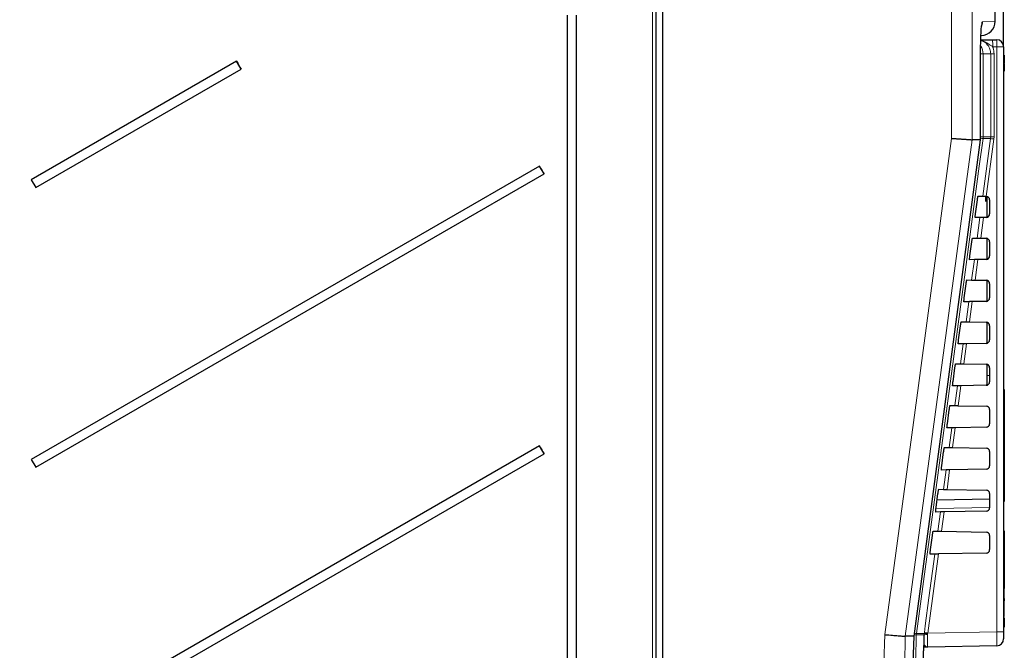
# Paper-space layout 'Blatt3' of a CAD drawing. Header units: millimetres. Extents: x 5 to 418, y 2 to 292.
# Tile 46 of 54: x 212 to 259, y 207 to 237. Entities that reach past the tile are written whole.
import ezdxf

# ---------------------------------------------------------------- set-up
doc = ezdxf.new("R2010")
doc.units = ezdxf.units.MM
doc.layers.add('SLD-0', color=7, linetype='Continuous')
doc.styles.add('SLDTEXTSTYLE0', font='TXT', dxfattribs={"width": 0.605})
doc.dimstyles.new('SLDDIMSTYLE1', dxfattribs={"dimtxt": 4.10931, "dimasz": 3.5, "dimexe": 0, "dimexo": 0.0625, "dimgap": 1.027327, "dimtad": 1, "dimdec": 1, "dimlfac": 3, "dimrnd": 1e-09, "dimzin": 12, "dimdsep": 46, "dimtxsty": 'SLDTEXTSTYLE0', "dimsah": 1, "dimcen": 0.09, "dimadec": 0, "dimazin": 3, "dimtfac": 1, "dimtofl": 0, "dimtmove": 0, "dimatfit": 3, "dimfxl": 1, "dimfrac": 2, "dimtolj": 1, "dimtzin": 12, "dimarcsym": 0})

# ---------------------------------------------------------------- blocks, each defined once
blk = doc.blocks.new('_D_15')
at = {"layer": 'SLD-0', "color": 7}
for p, q in [((187.733, 244.968), (187.733, 263.402)), ((258.699, 235.468), (258.699, 263.402)), ((187.733, 262.402), (258.699, 262.402))]:
    blk.add_line(p, q, dxfattribs=at)
for points in [[(187.733, 262.402), (191.233, 261.942), (191.233, 262.862)], [(258.699, 262.402), (255.199, 262.862), (255.199, 261.942)]]:
    blk.add_solid(points, dxfattribs=at)
at = {"layer": 'SLD-0', "color": 7, "insert": (216.161, 267.859), "char_height": 4.2333, "attachment_point": 1, "style": 'SLDTEXTSTYLE0'}
blk.add_mtext('212,9', dxfattribs=at)

psp = doc.layouts.new('Blatt3')

# ---------------------------------------------------------------- linework, layer by layer
at = {"color": 7, "linetype": 'Continuous', "lineweight": 18}
for p, q in [((241.969, 150.6322), (241.969, 237.6525)), ((256.2226, 231.1018), (256.2226, 237.3895)), ((257.1987, 237.3895), (257.1987, 231.0352)), ((257.6901, 236.6619), (258.2994, 236.6725)), ((258.3719, 235.4684), (258.1784, 235.4684)), ((258.3719, 207.5789), (258.3719, 235.4684)), ((258.3719, 235.4684), (258.6994, 235.4684)), ((257.6043, 231.0352), (257.6043, 235.3273)), ((257.7238, 235.135), (257.6058, 235.135)), ((257.7238, 235.135), (257.7238, 231.1794)), ((258.0844, 235.135), (257.7238, 235.135)), ((258.0844, 231.1794), (258.0844, 235.135)), ((258.2481, 235.135), (258.0844, 235.135)), ((258.2481, 235.135), (258.2481, 231.1794)), ((257.7238, 231.1794), (257.6058, 231.1794)), ((257.7101, 228.3407), (258.0785, 231.091)), ((258.0785, 231.091), (257.7179, 231.091)), ((257.7238, 231.1794), (258.0844, 231.1794)), ((258.2407, 231.0689), (257.8749, 228.3377)), ((258.0785, 231.091), (258.0844, 231.1794)), ((258.2481, 231.1794), (258.0844, 231.1794)), ((258.2481, 231.1794), (258.2407, 231.0689)), ((257.4428, 226.3453), (257.5743, 227.327)), ((257.7399, 227.3299), (257.6076, 226.3425)), ((257.1755, 224.35), (257.3058, 225.3223)), ((257.4713, 225.3252), (257.3403, 224.3471)), ((256.9083, 222.3547), (257.0373, 223.3177)), ((257.2028, 223.3205), (257.073, 222.3518)), ((256.641, 220.3593), (256.7687, 221.313)), ((256.9343, 221.3159), (256.8058, 220.3564)), ((257.8994, 219.8017), (258.0327, 219.8017)), ((256.3737, 218.364), (256.5002, 219.3083)), ((256.6657, 219.3112), (256.5385, 218.3611)), ((258.7327, 218.8017), (258.6994, 218.8017)), ((256.1064, 216.3687), (256.2317, 217.3036)), ((256.3972, 217.3065), (256.2712, 216.3658)), ((255.8391, 214.3733), (255.9631, 215.2989)), ((256.1287, 215.3018), (256.0039, 214.3704)), ((258.7327, 214.135), (258.6994, 214.135)), ((255.4799, 213.4652), (258.0327, 213.5006)), ((255.5718, 212.378), (255.6946, 213.2942)), ((255.8601, 213.2971), (255.7366, 212.3751)), ((258.7327, 212.2434), (258.6994, 212.2434)), ((255.5916, 211.2924), (255.0865, 207.5216)), ((258.7327, 209.6453), (258.6994, 209.6453)), ((258.7327, 208.135), (258.6994, 208.135)), ((254.5412, 207.4331), (254.547, 207.5033)), ((254.9134, 207.4331), (254.5412, 207.4331)), ((254.547, 207.5033), (254.9189, 207.5033)), ((254.9134, 207.4331), (254.9189, 207.5033)), ((254.9189, 207.5033), (254.9243, 207.5437)), ((255.0809, 207.4893), (255.0767, 207.4471)), ((255.0865, 207.5216), (255.0809, 207.4893)), ((255.0865, 207.5216), (258.3719, 207.5789)), ((258.6994, 207.5789), (258.3719, 207.5789))]:
    psp.add_line(p, q, dxfattribs=at)
at = {"color": 7, "linetype": 'Continuous', "lineweight": 25}
for p, q in [((242.1327, 237.6525), (242.1327, 150.6322)), ((242.4661, 150.6408), (242.4661, 237.6296)), ((258.2994, 236.6725), (258.2994, 237.3703)), ((237.9078, 236.9655), (237.9078, 151.6322)), ((238.3487, 151.6322), (238.3487, 236.9655)), ((258.1726, 235.8017), (258.3661, 235.8017)), ((258.6994, 235.4684), (258.6994, 207.5789)), ((257.6058, 235.3273), (257.6043, 235.3273)), ((257.6058, 231.0353), (257.6058, 235.3273)), ((258.7327, 235.0671), (258.6994, 235.0671)), ((258.7327, 235.0671), (258.7327, 234.7004)), ((222.1637, 234.7806), (212.3819, 229.1322)), ((222.3803, 234.4053), (222.1637, 234.7806)), ((258.7327, 234.7004), (258.6994, 234.7004)), ((258.7327, 234.6671), (258.6994, 234.6671)), ((258.7327, 234.6671), (258.7327, 234.7004)), ((258.7327, 234.6671), (258.7327, 234.3004)), ((212.5985, 228.7569), (222.3803, 234.4053)), ((258.7327, 234.3004), (258.6994, 234.3004)), ((258.7327, 234.2988), (258.6994, 234.2988)), ((258.7327, 234.2942), (258.6994, 234.2942)), ((254.4356, 207.3682), (257.6056, 231.0351)), ((257.1988, 231.0352), (257.1987, 231.0352)), ((257.6043, 231.0352), (257.1988, 231.0352)), ((257.6044, 231.0352), (257.6036, 231.0353)), ((257.6044, 231.0352), (257.6043, 231.0352)), ((236.5914, 229.7785), (212.3819, 215.7989)), ((212.5985, 215.4236), (236.808, 229.4032)), ((236.808, 229.4032), (236.5914, 229.7785)), ((212.3819, 229.1322), (212.5985, 228.7569)), ((257.3618, 227.5017), (257.4512, 228.1684)), ((257.4836, 228.3446), (257.7101, 228.3407)), ((257.8244, 228.1294), (257.8994, 228.1294)), ((257.8327, 228.3385), (257.8327, 228.3018)), ((257.8327, 228.3018), (257.8994, 228.3018)), ((257.8327, 228.3018), (257.8327, 228.2656)), ((257.8327, 228.2656), (257.8994, 228.2656)), ((257.8327, 228.2656), (257.8327, 228.24)), ((257.8327, 228.24), (257.8994, 228.24)), ((257.8327, 228.1321), (257.8994, 228.1321)), ((257.8327, 228.1321), (257.8327, 228.132)), ((257.869, 228.3379), (257.8749, 228.3377)), ((257.8994, 228.3345), (257.8994, 227.3355)), ((258.0327, 228.1712), (258.0327, 227.4988)), ((257.5743, 227.327), (257.3468, 227.3231)), ((257.7282, 227.3297), (257.7399, 227.3299)), ((257.869, 227.3322), (257.7399, 227.3299)), ((257.0936, 225.5017), (257.183, 226.1684)), ((257.2163, 226.3493), (257.4428, 226.3453)), ((257.6076, 226.3425), (257.596, 226.3427)), ((257.6076, 226.3425), (257.869, 226.3379)), ((257.8994, 226.3345), (257.8994, 225.3355)), ((258.0327, 226.1712), (258.0327, 225.4988)), ((257.3058, 225.3223), (257.0782, 225.3184)), ((257.4597, 225.325), (257.4713, 225.3252)), ((257.869, 225.3322), (257.4713, 225.3252)), ((256.949, 224.3539), (257.1755, 224.35)), ((257.3403, 224.3471), (257.3287, 224.3473)), ((257.3403, 224.3471), (257.869, 224.3379)), ((257.8994, 224.3345), (257.8994, 223.3355)), ((256.8254, 223.5017), (256.9148, 224.1684)), ((258.0327, 224.1712), (258.0327, 223.4988)), ((257.0373, 223.3177), (256.8096, 223.3137)), ((257.1911, 223.3203), (257.2028, 223.3205)), ((257.869, 223.3322), (257.2028, 223.3205)), ((256.6817, 222.3586), (256.9083, 222.3547)), ((257.073, 222.3518), (257.0614, 222.352)), ((257.073, 222.3518), (257.869, 222.3379)), ((257.8994, 222.3345), (257.8994, 221.3355)), ((256.5572, 221.5017), (256.6466, 222.1684)), ((258.0327, 222.1712), (258.0327, 221.4988)), ((256.7687, 221.313), (256.5411, 221.309)), ((256.9226, 221.3157), (256.9343, 221.3159)), ((257.869, 221.3322), (256.9343, 221.3159)), ((256.2891, 219.5017), (256.3785, 220.1684)), ((256.4144, 220.3633), (256.641, 220.3593)), ((256.8058, 220.3564), (256.7941, 220.3567)), ((256.8058, 220.3564), (257.869, 220.3379)), ((257.8994, 220.3345), (257.8994, 219.8017)), ((258.0327, 220.1712), (258.0327, 219.4988)), ((257.8994, 219.8017), (257.8994, 219.3355)), ((256.5002, 219.3083), (256.2725, 219.3043)), ((256.6541, 219.311), (256.6657, 219.3112)), ((257.869, 219.3322), (256.6657, 219.3112)), ((258.7327, 219.135), (258.6994, 219.135)), ((258.7327, 219.135), (258.7327, 218.8017)), ((258.7327, 218.8017), (258.7327, 214.135)), ((256.0209, 217.5017), (256.1103, 218.1684)), ((256.1471, 218.3679), (256.3737, 218.364)), ((256.5385, 218.3611), (256.5269, 218.3613)), ((256.5385, 218.3611), (257.869, 218.3379)), ((258.0327, 218.1712), (258.0327, 217.4988)), ((256.2317, 217.3036), (256.0039, 217.2996)), ((256.3855, 217.3063), (256.3972, 217.3065)), ((257.869, 217.3322), (256.3972, 217.3065)), ((236.5914, 216.4451), (212.3819, 202.4655)), ((236.808, 216.0699), (236.5914, 216.4451)), ((255.8797, 216.3726), (256.1064, 216.3687)), ((256.2712, 216.3658), (256.2596, 216.366)), ((256.2712, 216.3658), (257.869, 216.3379)), ((212.3819, 215.7989), (212.5985, 215.4236)), ((212.5985, 202.0903), (236.808, 216.0699)), ((255.7527, 215.5017), (255.8421, 216.1684)), ((258.0327, 216.1712), (258.0327, 215.4988)), ((255.9631, 215.2989), (255.7354, 215.2949)), ((256.117, 215.3016), (256.1287, 215.3018)), ((257.869, 215.3322), (256.1287, 215.3018)), ((255.6124, 214.3773), (255.8391, 214.3733)), ((256.0039, 214.3704), (255.9923, 214.3706)), ((256.0039, 214.3704), (257.869, 214.3379)), ((255.4845, 213.5017), (255.5739, 214.1684)), ((258.0327, 213.9064), (255.5329, 213.8628)), ((258.0327, 214.1712), (258.0327, 213.4988)), ((258.7327, 214.135), (258.7327, 213.8017)), ((258.7327, 213.8017), (258.6994, 213.8017)), ((255.6946, 213.2942), (255.4668, 213.2902)), ((257.869, 213.3322), (255.8601, 213.2971)), ((255.2163, 211.5017), (255.3057, 212.1684)), ((255.3451, 212.3819), (255.5718, 212.378)), ((255.7366, 212.3751), (257.869, 212.3379)), ((258.0327, 212.1712), (258.0327, 211.4988)), ((258.7327, 212.4017), (258.6994, 212.4017)), ((258.7327, 212.4017), (258.7327, 212.2434)), ((258.7327, 212.2434), (258.7327, 209.6453)), ((255.426, 211.2895), (255.1982, 211.2856)), ((257.869, 211.3322), (255.5916, 211.2924)), ((258.7327, 209.1703), (258.7327, 209.6453)), ((258.7327, 209.1703), (258.6994, 209.1703)), ((258.7327, 209.0536), (258.6994, 209.0536)), ((258.7327, 209.1703), (258.7327, 209.0536)), ((258.7327, 208.3203), (258.7327, 209.0536)), ((258.7327, 208.3203), (258.6994, 208.3203)), ((258.7327, 208.3109), (258.6994, 208.3109)), ((258.7327, 208.2525), (258.7327, 208.135)), ((258.7327, 207.8017), (258.6994, 207.8017)), ((258.7327, 208.135), (258.7327, 207.8017)), ((254.0154, 207.3686), (254.0153, 207.3686)), ((254.4343, 207.3686), (254.0154, 207.3686)), ((254.4343, 207.3686), (254.4299, 207.369)), ((258.6994, 207.5789), (258.6994, 207.2456)), ((258.3719, 206.9123), (255.0832, 206.8549))]:
    psp.add_line(p, q, dxfattribs=at)
at = {"color": 7, "linetype": 'Continuous', "lineweight": 18, "flags": 128}
for points in [[(253.0409, 207.4476), (254.6382, 219.322), (256.2226, 231.1018)], [(257.1988, 231.0352), (256.9322, 229.0531), (255.8657, 221.1245), (254.0154, 207.3686)], [(254.4343, 207.3686), (254.6114, 208.6901), (255.3194, 213.9762), (257.6044, 231.0352)], [(257.7179, 231.091), (257.5403, 229.7696), (256.8297, 224.4839), (254.547, 207.5033)], [(254.9243, 207.5437), (254.9685, 207.8741), (255.1455, 209.1956), (255.426, 211.2895)]]:
    psp.add_lwpolyline(points, dxfattribs=at)
at = {"color": 7, "linetype": 'Continuous', "lineweight": 18}
for centre, radius, start, end in [((257.0224, 236.6619), 0.6677, 337.32043, 0.00626), ((257.0563, 235.1351), 0.6674, 359.99666, 32.74603), ((253.3992, 235.5517), 4.78, 359.00137, 2.99833), ((253.5926, 235.5517), 4.78, 359.00137, 2.99833), ((257.2505, 228.4546), 2.6775, 79.94562, 82.37358), ((257.0561, 231.1794), 0.6677, 352.39125, 0.00004), ((260.7173, 249.8481), 18.9417, 261.99215, 262.4873), ((254.1554, 196.8334), 10.6068, 87.91544, 88.37445), ((254.1758, 205.4306), 2.1057, 79.84817, 82.04915), ((255.0293, 207.0403), 0.4096, 83.36096, 106.44136), ((254.917, 206.5402), 0.9631, 80.19967, 89.88792), ((257.5657, 226.3204), 18.9616, 261.99229, 262.48692), ((254.8311, 206.998), 0.1499, 297.7662, 327.94202)]:
    psp.add_arc(centre, radius, start, end, dxfattribs=at)
at = {"color": 7, "linetype": 'Continuous', "lineweight": 25}
for centre, radius, start, end in [((257.6327, 236.6725), 0.6667, 271, 0.79062), ((258.3661, 235.4684), 0.3333, 0, 90), ((237.6711, 243.4822), 17.782, 209.29794, 210.69418), ((252.0988, 238.4801), 17.782, 209.29794, 210.69418), ((257.8661, 228.1712), 0.1667, 0, 86.96883), ((257.8661, 227.4988), 0.1667, 271, 0), ((257.8661, 226.1712), 0.1667, 0, 89), ((257.8661, 225.4988), 0.1667, 271, 0), ((257.8661, 224.1712), 0.1667, 0, 89), ((257.8661, 223.4988), 0.1667, 271, 0), ((257.8661, 222.1712), 0.1667, 0, 89), ((257.8661, 221.4988), 0.1667, 271, 0), ((257.8661, 220.1712), 0.1667, 0, 89), ((257.8661, 219.4988), 0.1667, 271, 0), ((257.8661, 218.1712), 0.1667, 0, 89), ((257.8661, 217.4988), 0.1667, 271, 0), ((252.0988, 225.1467), 17.782, 209.29794, 210.69418), ((257.8661, 216.1712), 0.1667, 0, 89), ((257.8661, 215.4988), 0.1667, 271, 0), ((257.8661, 214.1712), 0.1667, 0, 89), ((257.8661, 213.4988), 0.1667, 271, 0), ((257.8661, 212.1712), 0.1667, 0, 89), ((257.8661, 211.4988), 0.1667, 271, 0), ((258.3661, 207.2456), 0.3333, 271, 0)]:
    psp.add_arc(centre, radius, start, end, dxfattribs=at)
at = {"color": 7, "linetype": 'Continuous', "lineweight": 18}
psp.add_ellipse((258.3661, 207.579), major_axis=(-0.0058, 0.6667), ratio=0.0087242, start_param=3.1416688, end_param=4.7121605, dxfattribs=at)
for points, knots in [([(257.6043, 235.3273), (257.6044, 235.3515), (257.6044, 235.4245), (257.6052, 235.5217), (257.6066, 235.63), (257.6088, 235.7529), (257.6124, 235.8931), (257.6172, 236.0248), (257.6228, 236.149), (257.6292, 236.2629), (257.6361, 236.3569), (257.6424, 236.4301), (257.6485, 236.4899), (257.6555, 236.5451), (257.6622, 236.5872), (257.669, 236.6202), (257.6759, 236.6438), (257.683, 236.659), (257.6877, 236.6609), (257.6901, 236.6619)], [0, 0, 0, 0, 0.034671, 0.1044068, 0.1395008, 0.1924559, 0.2862571, 0.3543151, 0.4073386, 0.501257, 0.5693959, 0.6090507, 0.6757221, 0.7299148, 0.7846474, 0.8375804, 0.8910285, 0.9452445, 1, 1, 1, 1]), ([(258.0844, 235.135), (258.0771, 235.21), (258.0624, 235.3601), (257.947, 235.5577), (257.7927, 235.7041), (257.6663, 235.7471), (257.6111, 235.7659)], [0, 0, 0, 0, 0.2648349, 0.5297038, 0.7947858, 1, 1, 1, 1]), ([(258.1784, 235.4684), (258.1359, 235.4946), (258.0256, 235.5627), (257.8549, 235.6941), (257.6957, 235.7461), (257.6113, 235.7736)], [0, 0, 0, 0, 0.2278462, 0.5907173, 1, 1, 1, 1]), ([(258.1784, 235.4684), (258.1864, 235.4492), (258.2301, 235.3438), (258.24, 235.229), (258.2481, 235.135)], [0, 0, 0, 0, 0.181685, 1, 1, 1, 1]), ([(249.5831, 150.7651), (249.8017, 153.081), (250.239, 157.7132), (250.8177, 164.669), (251.3396, 171.6301), (251.8044, 178.6751), (252.2114, 185.8032), (252.5561, 193.0144), (252.8401, 200.2293), (252.974, 205.0415), (253.0409, 207.4476)], [0, 0, 0, 0, 0.1228665, 0.2457424, 0.3686469, 0.4915608, 0.6186443, 0.7457384, 0.872864, 1, 1, 1, 1]), ([(254.0153, 207.3686), (254.0153, 207.3686), (253.8938, 202.5599), (253.5643, 192.9445), (252.7372, 177.2609), (251.72, 163.1673), (250.8547, 153.8891), (250.5544, 150.6691)], [0, 0, 0, 0, 0.0000001, 0.2539862, 0.5079724, 0.8292412, 1, 1, 1, 1]), ([(254.5412, 207.4331), (254.5289, 206.9889), (254.4669, 204.7675), (254.1723, 195.4385), (253.5978, 182.1286), (252.8634, 170.609), (252.5814, 166.1865)], [0, 0, 0, 0, 0.0322876, 0.1614382, 0.6780666, 1, 1, 1, 1]), ([(255.0767, 207.4471), (255.0746, 207.3736), (255.0703, 207.2264), (255.0693, 207.0409), (255.0724, 206.9097), (255.078, 206.8591), (255.0821, 206.8558), (255.0832, 206.8549)], [0, 0, 0, 0, 0.2308041, 0.461566, 0.6921519, 0.9228561, 1, 1, 1, 1]), ([(254.9075, 206.9515), (254.9095, 206.9528), (254.9177, 206.958), (254.9408, 206.9354), (254.9582, 206.9184)], [0, 0, 0, 0, 0.2492605, 1, 1, 1, 1]), ([(254.9582, 206.9184), (254.9768, 206.9014), (255.0116, 206.8696), (255.0541, 206.8563), (255.0768, 206.8549), (255.0815, 206.8549), (255.0828, 206.8549), (255.0832, 206.8549)], [0, 0, 0, 0, 0.4756077, 0.8917214, 0.9704577, 0.9926212, 1, 1, 1, 1])]:
    psp.add_open_spline(points, degree=3, knots=knots, dxfattribs=at)
at = {"color": 7, "linetype": 'Continuous', "lineweight": 25}
for points, knots in [([(257.6065, 235.3386), (257.6063, 235.3721), (257.6055, 235.526), (257.6108, 235.7962), (257.622, 236.1101), (257.6363, 236.3312), (257.6499, 236.45), (257.6523, 236.4635), (257.6532, 236.4683)], [0, 0, 0, 0, 0.0633319, 0.291134, 0.5173124, 0.7391913, 0.9071414, 1, 1, 1, 1]), ([(257.6119, 235.8017), (257.6351, 235.8017), (257.72, 235.8017), (257.9079, 235.8017), (258.0879, 235.8017), (258.1726, 235.8017)], [0, 0, 0, 0, 0.1661227, 0.6073888, 1, 1, 1, 1]), ([(256.2226, 231.1018), (256.2259, 231.1016), (256.2656, 231.0989), (256.3329, 231.0944), (256.4233, 231.0884), (256.5043, 231.0829), (256.5841, 231.0775), (256.6609, 231.0723), (256.7339, 231.0674), (256.803, 231.0627), (256.8686, 231.0582), (256.9293, 231.0541), (256.9844, 231.0503), (257.0339, 231.0469), (257.0781, 231.0439), (257.1158, 231.0412), (257.1469, 231.039), (257.1713, 231.0373), (257.1895, 231.036), (257.1956, 231.0355), (257.1987, 231.0352)], [0, 0, 0, 0, 0.0068108, 0.0813492, 0.1378775, 0.1947966, 0.2529487, 0.3115272, 0.367933, 0.4247282, 0.4827525, 0.5412019, 0.5975364, 0.6542605, 0.7122145, 0.7705939, 0.8269281, 0.8836534, 0.9416133, 1, 1, 1, 1]), ([(257.4512, 228.1684), (257.4522, 228.1762), (257.456, 228.2039), (257.463, 228.2503), (257.4713, 228.2991), (257.4784, 228.3327), (257.4821, 228.344), (257.4834, 228.3445), (257.4836, 228.3446)], [0, 0, 0, 0, 0.0850535, 0.3019905, 0.5196115, 0.7367694, 0.9522337, 1, 1, 1, 1]), ([(257.7101, 228.3407), (257.7126, 228.3406), (257.7175, 228.3405), (257.7477, 228.34), (257.7912, 228.3392), (257.8345, 228.3385), (257.8611, 228.338), (257.869, 228.3379)], [0, 0, 0, 0, 0.22525402, 0.45048074, 0.67646869, 0.90392415, 1, 1, 1, 1]), ([(257.8327, 228.2282), (257.8327, 228.2251), (257.8327, 228.207), (257.8327, 228.1775), (257.8327, 228.1449), (257.8327, 228.1364), (257.8327, 228.1321)], [0, 0, 0, 0, 0.0743249, 0.4344447, 0.7173669, 1, 1, 1, 1]), ([(257.3468, 227.3231), (257.3464, 227.3234), (257.3452, 227.3244), (257.3448, 227.3389), (257.3471, 227.3744), (257.3521, 227.4241), (257.3575, 227.4692), (257.3609, 227.4953), (257.3618, 227.5017)], [0, 0, 0, 0, 0.0819832, 0.2941466, 0.5056511, 0.7175519, 0.931033, 1, 1, 1, 1]), ([(257.7399, 227.3299), (257.7208, 227.3296), (257.6826, 227.3289), (257.6323, 227.328), (257.5949, 227.3274), (257.5773, 227.3271), (257.5751, 227.327), (257.5743, 227.327)], [0, 0, 0, 0, 0.2249122, 0.4498651, 0.6736204, 0.8949376, 1, 1, 1, 1]), ([(257.183, 226.1684), (257.1841, 226.1767), (257.1881, 226.2055), (257.1953, 226.2534), (257.2038, 226.3032), (257.211, 226.3374), (257.2148, 226.3487), (257.2161, 226.3492), (257.2163, 226.3493)], [0, 0, 0, 0, 0.0885369, 0.3054942, 0.5231207, 0.7402623, 0.9556958, 1, 1, 1, 1]), ([(257.4428, 226.3453), (257.4453, 226.3453), (257.4502, 226.3452), (257.4805, 226.3447), (257.5239, 226.3439), (257.5691, 226.3431), (257.5977, 226.3426), (257.6076, 226.3425)], [0, 0, 0, 0, 0.2200079, 0.4399891, 0.6607138, 0.8828719, 1, 1, 1, 1]), ([(257.0782, 225.3184), (257.0778, 225.3187), (257.0766, 225.3198), (257.0762, 225.3351), (257.0787, 225.3718), (257.0838, 225.4229), (257.0893, 225.4689), (257.0928, 225.4955), (257.0936, 225.5017)], [0, 0, 0, 0, 0.08535942, 0.29750523, 0.50900587, 0.7209231, 0.93443429, 1, 1, 1, 1]), ([(257.4713, 225.3252), (257.4523, 225.3249), (257.4141, 225.3242), (257.3638, 225.3234), (257.3264, 225.3227), (257.3088, 225.3224), (257.3065, 225.3224), (257.3058, 225.3223)], [0, 0, 0, 0, 0.2249182, 0.4498771, 0.6736383, 0.8949613, 1, 1, 1, 1]), ([(256.9148, 224.1684), (256.916, 224.1772), (256.9201, 224.2071), (256.9276, 224.2565), (256.9363, 224.3074), (256.9437, 224.3422), (256.9475, 224.3534), (256.9488, 224.3539), (256.949, 224.3539)], [0, 0, 0, 0, 0.0918409, 0.3088174, 0.5264491, 0.7435751, 0.9589796, 1, 1, 1, 1]), ([(257.1755, 224.35), (257.178, 224.3499), (257.1829, 224.3499), (257.2132, 224.3493), (257.2566, 224.3486), (257.3018, 224.3478), (257.3304, 224.3473), (257.3403, 224.3471)], [0, 0, 0, 0, 0.22001376, 0.44000086, 0.6607316, 0.88289575, 1, 1, 1, 1]), ([(256.8096, 223.3137), (256.8092, 223.314), (256.8079, 223.3153), (256.8076, 223.3313), (256.8102, 223.3691), (256.8154, 223.4218), (256.8211, 223.4687), (256.8246, 223.4956), (256.8254, 223.5017)], [0, 0, 0, 0, 0.0885636, 0.3006931, 0.5121907, 0.724124, 0.9376639, 1, 1, 1, 1]), ([(257.2028, 223.3205), (257.1837, 223.3202), (257.1456, 223.3195), (257.0952, 223.3187), (257.0578, 223.318), (257.0403, 223.3177), (257.038, 223.3177), (257.0373, 223.3177)], [0, 0, 0, 0, 0.2249241, 0.449889, 0.6736562, 0.8949851, 1, 1, 1, 1]), ([(256.6466, 222.1684), (256.6479, 222.1778), (256.6521, 222.2087), (256.6598, 222.2595), (256.6688, 222.3115), (256.6763, 222.347), (256.6802, 222.3581), (256.6815, 222.3585), (256.6817, 222.3586)], [0, 0, 0, 0, 0.0949792, 0.3119739, 0.5296104, 0.7467217, 0.9620986, 1, 1, 1, 1]), ([(256.9083, 222.3547), (256.9107, 222.3546), (256.9156, 222.3545), (256.9459, 222.354), (256.9894, 222.3532), (257.0345, 222.3525), (257.0632, 222.352), (257.073, 222.3518)], [0, 0, 0, 0, 0.22001967, 0.44001267, 0.6607494, 0.88291961, 1, 1, 1, 1]), ([(256.5411, 221.309), (256.5407, 221.3094), (256.5393, 221.3107), (256.539, 221.3275), (256.5417, 221.3665), (256.5471, 221.4206), (256.5528, 221.4685), (256.5565, 221.4958), (256.5572, 221.5017)], [0, 0, 0, 0, 0.0916086, 0.3037232, 0.5152183, 0.7271671, 0.9407346, 1, 1, 1, 1]), ([(256.9343, 221.3159), (256.9152, 221.3155), (256.877, 221.3149), (256.8267, 221.314), (256.7893, 221.3133), (256.7717, 221.313), (256.7695, 221.313), (256.7687, 221.313)], [0, 0, 0, 0, 0.22493012, 0.44990096, 0.67367408, 0.89500887, 1, 1, 1, 1]), ([(256.3785, 220.1684), (256.3798, 220.1783), (256.3842, 220.2103), (256.3921, 220.2626), (256.4013, 220.3157), (256.409, 220.3517), (256.4128, 220.3628), (256.4142, 220.3632), (256.4144, 220.3633)], [0, 0, 0, 0, 0.097964, 0.3149759, 0.5326169, 0.7497141, 0.965065, 1, 1, 1, 1]), ([(256.641, 220.3593), (256.6434, 220.3593), (256.6484, 220.3592), (256.6786, 220.3587), (256.7221, 220.3579), (256.7673, 220.3571), (256.7959, 220.3566), (256.8058, 220.3564)], [0, 0, 0, 0, 0.2200256, 0.4400245, 0.6607672, 0.8829435, 1, 1, 1, 1]), ([(256.2725, 219.3043), (256.2721, 219.3047), (256.2707, 219.3061), (256.2704, 219.3237), (256.2732, 219.3639), (256.2787, 219.4195), (256.2846, 219.4683), (256.2883, 219.4959), (256.2891, 219.5017)], [0, 0, 0, 0, 0.09450609, 0.30660679, 0.51809996, 0.73006395, 0.94365789, 1, 1, 1, 1]), ([(256.6657, 219.3112), (256.6467, 219.3108), (256.6085, 219.3102), (256.5581, 219.3093), (256.5208, 219.3086), (256.5032, 219.3083), (256.5009, 219.3083), (256.5002, 219.3083)], [0, 0, 0, 0, 0.2249361, 0.4499129, 0.673692, 0.8950327, 1, 1, 1, 1]), ([(256.1103, 218.1684), (256.1117, 218.1789), (256.1162, 218.2119), (256.1244, 218.2656), (256.1338, 218.3198), (256.1416, 218.3564), (256.1455, 218.3675), (256.1469, 218.3679), (256.1471, 218.3679)], [0, 0, 0, 0, 0.1008064, 0.31783448, 0.5354797, 0.75256356, 0.96788978, 1, 1, 1, 1]), ([(256.3737, 218.364), (256.3762, 218.3639), (256.3811, 218.3639), (256.4114, 218.3633), (256.4548, 218.3626), (256.5, 218.3618), (256.5286, 218.3613), (256.5385, 218.3611)], [0, 0, 0, 0, 0.2200315, 0.4400364, 0.6607851, 0.8829674, 1, 1, 1, 1]), ([(256.0039, 217.2996), (256.0035, 217.3001), (256.002, 217.3016), (256.0018, 217.3199), (256.0047, 217.3613), (256.0104, 217.4183), (256.0164, 217.4681), (256.0201, 217.4961), (256.0209, 217.5017)], [0, 0, 0, 0, 0.0972666, 0.3093545, 0.5208462, 0.7328249, 0.9464441, 1, 1, 1, 1]), ([(256.3972, 217.3065), (256.3781, 217.3061), (256.34, 217.3055), (256.2896, 217.3046), (256.2522, 217.304), (256.2347, 217.3036), (256.2324, 217.3036), (256.2317, 217.3036)], [0, 0, 0, 0, 0.2249421, 0.449925, 0.67371, 0.8950566, 1, 1, 1, 1]), ([(255.8421, 216.1684), (255.8436, 216.1794), (255.8483, 216.2135), (255.8567, 216.2687), (255.8663, 216.3239), (255.8743, 216.3612), (255.8782, 216.3722), (255.8796, 216.3726), (255.8797, 216.3726)], [0, 0, 0, 0, 0.1035163, 0.3205598, 0.538209, 0.7552801, 0.970583, 1, 1, 1, 1]), ([(256.1064, 216.3687), (256.1089, 216.3686), (256.1138, 216.3685), (256.1441, 216.368), (256.1875, 216.3672), (256.2327, 216.3664), (256.2613, 216.366), (256.2712, 216.3658)], [0, 0, 0, 0, 0.2200375, 0.4400482, 0.660803, 0.8829914, 1, 1, 1, 1]), ([(255.7354, 215.2949), (255.7349, 215.2954), (255.7334, 215.297), (255.7332, 215.316), (255.7362, 215.3586), (255.7421, 215.4172), (255.7482, 215.4679), (255.752, 215.4962), (255.7527, 215.5017)], [0, 0, 0, 0, 0.0998996, 0.3119756, 0.5234662, 0.7354592, 0.9491028, 1, 1, 1, 1]), ([(256.1287, 215.3018), (256.1096, 215.3015), (256.0714, 215.3008), (256.0211, 215.2999), (255.9837, 215.2993), (255.9661, 215.299), (255.9638, 215.2989), (255.9631, 215.2989)], [0, 0, 0, 0, 0.2249481, 0.449937, 0.673728, 0.8950805, 1, 1, 1, 1]), ([(255.5739, 214.1684), (255.5755, 214.1799), (255.5803, 214.2151), (255.5889, 214.2717), (255.5987, 214.3281), (255.6069, 214.3659), (255.6109, 214.3769), (255.6123, 214.3772), (255.6124, 214.3773)], [0, 0, 0, 0, 0.1061028, 0.323161, 0.5408139, 0.7578729, 0.9731535, 1, 1, 1, 1]), ([(255.8391, 214.3733), (255.8416, 214.3733), (255.8465, 214.3732), (255.8768, 214.3727), (255.9202, 214.3719), (255.9654, 214.3711), (255.994, 214.3706), (256.0039, 214.3704)], [0, 0, 0, 0, 0.2200434, 0.4400601, 0.6608209, 0.8830154, 1, 1, 1, 1]), ([(255.4668, 213.2902), (255.4663, 213.2908), (255.4648, 213.2924), (255.4646, 213.3122), (255.4676, 213.356), (255.4737, 213.4161), (255.48, 213.4677), (255.4838, 213.4964), (255.4845, 213.5017)], [0, 0, 0, 0, 0.1024138, 0.3144788, 0.5259687, 0.7379756, 0.9516424, 1, 1, 1, 1]), ([(255.8601, 213.2971), (255.841, 213.2968), (255.8029, 213.2961), (255.7525, 213.2952), (255.7152, 213.2946), (255.6976, 213.2943), (255.6953, 213.2942), (255.6946, 213.2942)], [0, 0, 0, 0, 0.2249541, 0.449949, 0.673746, 0.8951044, 1, 1, 1, 1]), ([(255.3057, 212.1684), (255.3074, 212.1805), (255.3123, 212.2167), (255.3212, 212.2748), (255.3312, 212.3322), (255.3396, 212.3706), (255.3436, 212.3816), (255.345, 212.3819), (255.3451, 212.3819)], [0, 0, 0, 0, 0.1085743, 0.3256464, 0.5433028, 0.7603502, 0.9756098, 1, 1, 1, 1]), ([(255.5718, 212.378), (255.5743, 212.3779), (255.5792, 212.3779), (255.6095, 212.3773), (255.653, 212.3766), (255.6981, 212.3758), (255.7267, 212.3753), (255.7366, 212.3751)], [0, 0, 0, 0, 0.22004937, 0.44007205, 0.66083888, 0.88303949, 1, 1, 1, 1]), ([(255.1982, 211.2856), (255.1977, 211.2861), (255.1962, 211.2879), (255.196, 211.3084), (255.1991, 211.3534), (255.2054, 211.4149), (255.2118, 211.4675), (255.2157, 211.4966), (255.2163, 211.5017)], [0, 0, 0, 0, 0.1048171, 0.3168719, 0.5283614, 0.7403818, 0.9540709, 1, 1, 1, 1]), ([(255.5916, 211.2924), (255.5725, 211.2921), (255.5343, 211.2914), (255.484, 211.2905), (255.4466, 211.2899), (255.429, 211.2896), (255.4268, 211.2895), (255.426, 211.2895)], [0, 0, 0, 0, 0.2249602, 0.4499611, 0.6737641, 0.8951284, 1, 1, 1, 1]), ([(252.3081, 165.8509), (252.3421, 166.294), (252.5123, 168.5097), (252.9284, 174.2729), (253.479, 183.1458), (254.0565, 194.7686), (254.2987, 202.8458), (254.4343, 207.3686)], [0, 0, 0, 0, 0.0320694, 0.1603478, 0.4169318, 0.6735157, 1, 1, 1, 1]), ([(253.0409, 207.4476), (253.0446, 207.4474), (253.0837, 207.4442), (253.178, 207.4367), (253.3226, 207.4251), (253.4782, 207.4127), (253.6221, 207.4011), (253.7476, 207.3909), (253.8537, 207.3822), (253.9348, 207.3755), (253.9927, 207.3706), (254.0077, 207.3693), (254.0153, 207.3686)], [0, 0, 0, 0, 0.0075705, 0.0803487, 0.1938337, 0.3106014, 0.4239242, 0.5405226, 0.6537512, 0.7702569, 0.8834859, 1, 1, 1, 1]), ([(254.9075, 206.9515), (254.9076, 207.0197), (254.9078, 207.1614), (254.9115, 207.3403), (254.9134, 207.4331)], [0, 0, 0, 0, 0.4810346, 1, 1, 1, 1]), ([(254.8774, 206.3438), (254.8798, 206.419), (254.8845, 206.5693), (254.894, 206.7686), (254.9019, 206.8915), (254.9063, 206.9384), (254.9075, 206.9515)], [0, 0, 0, 0, 0.2949123, 0.5898446, 0.8848018, 1, 1, 1, 1]), ([(255.0832, 206.8549), (255.0826, 206.8549), (255.0384, 206.8542), (254.971, 206.853), (254.9172, 206.852), (254.8996, 206.8517)], [0, 0, 0, 0, 0.008634, 0.6754079, 1, 1, 1, 1])]:
    psp.add_open_spline(points, degree=3, knots=knots, dxfattribs=at)

# ---------------------------------------------------------------- dimensions: what is measured, and where the dimension line sits
at = {"layer": 'SLD-0', "color": 7}
dim = psp.add_linear_dim(base=(258.6994, 262.4017), p1=(187.7327, 244.9684), p2=(258.6994, 235.4684), dimstyle='SLDDIMSTYLE1', dxfattribs=at)
dim.commit()
dim.dimension.update_dxf_attribs({"geometry": '_D_15', "text_midpoint": (223.2161, 262.4017), "dimtype": 160})

doc.saveas('drawing.dxf')
